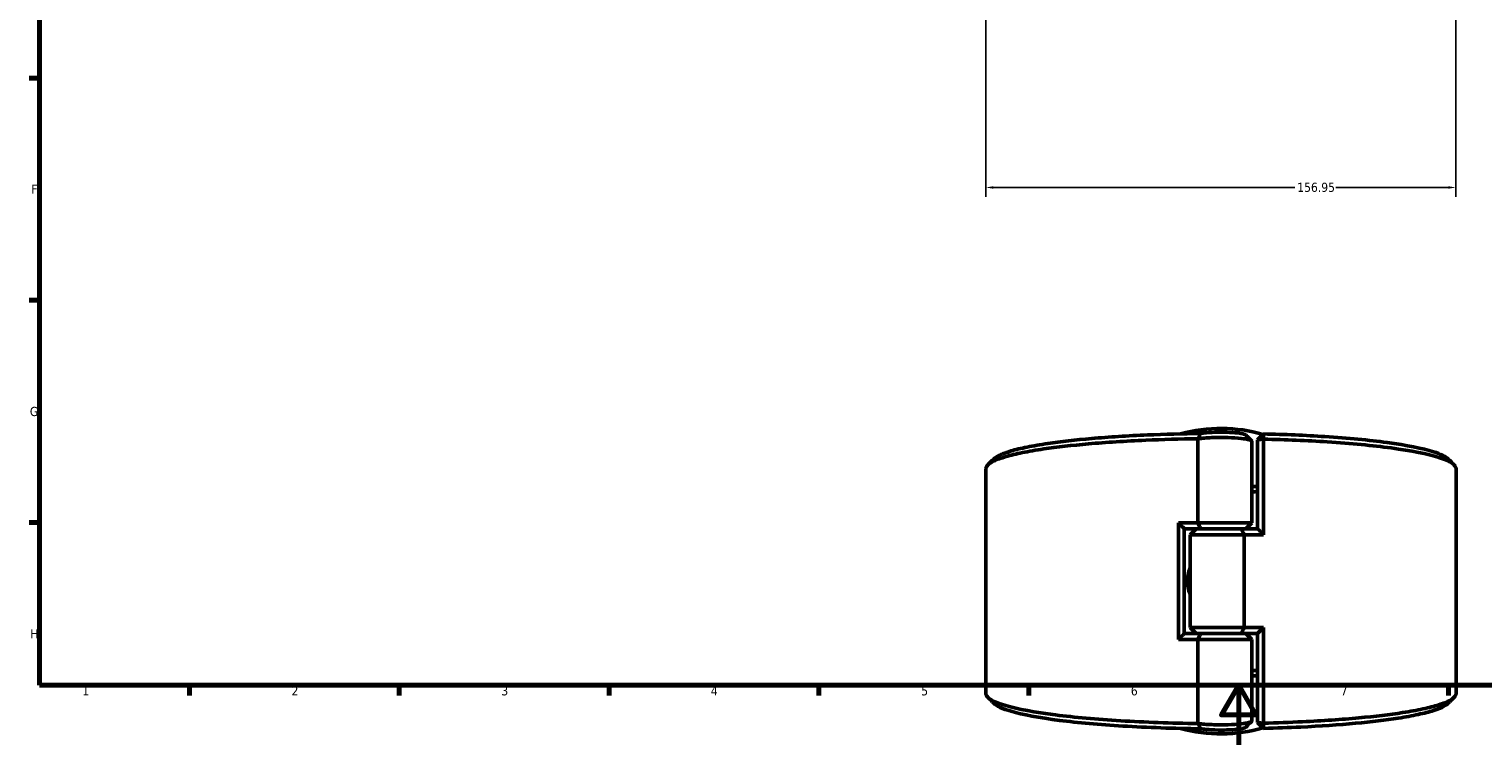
# Model space of a CAD drawing. Header units: millimetres. Extents: x 0 to 898, y 0 to 848.
# Tile 1 of 8: x 17 to 502, y 0 to 239. Entities that reach past the tile are written whole.
import ezdxf

# ---------------------------------------------------------------- set-up
doc = ezdxf.new("R2010")
doc.units = ezdxf.units.MM
for name, color, linetype, lineweight in [('Border (ANSI)', 7, 'Continuous', 70), ('Dimension (ANSI)', 7, 'Continuous', 25), ('Visible (ANSI)', 7, 'Continuous', 50)]:
    doc.layers.add(name, color=color, linetype=linetype, lineweight=lineweight)
doc.styles.add('Note Text (ANSI)', font='tahoma.ttf')
doc.dimstyles.new('Default - mm (ANSI)', dxfattribs={"dimtxt": 3.048, "dimasz": 2.5, "dimexe": 3.175, "dimexo": 1.6002, "dimgap": 0.8, "dimtad": 0, "dimtoh": 1, "dimrnd": 1e-08, "dimzin": 4, "dimdsep": 46, "dimtxsty": 'Note Text (ANSI)', "dimcen": 0.09, "dimdle": 10, "dimclrd": 256, "dimclre": 256, "dimclrt": 256, "dimadec": 1, "dimazin": 1, "dimtfac": 1, "dimtofl": 0, "dimtmove": 0, "dimatfit": 3, "dimfxl": 1, "dimtolj": 1, "dimtzin": 4, "dimlwd": -1, "dimlwe": -1, "dimarcsym": 0})

# ---------------------------------------------------------------- blocks, each defined once
blk = doc.blocks.new('Borders Default Border')
at = {"layer": 'Border (ANSI)'}
for p, q in [((20, 222.75), (16.55, 222.75)), ((20, 148.5), (16.55, 148.5)), ((20, 74.25), (16.55, 74.25)), ((70.08, 20), (70.08, 16.55)), ((140.17, 20), (140.17, 16.55)), ((210.25, 20), (210.25, 16.55)), ((280.33, 20), (280.33, 16.55)), ((350.42, 20), (350.42, 16.55)), ((490.58, 20), (490.58, 16.55))]:
    blk.add_line(p, q, dxfattribs=at)
at = {"layer": 'Border (ANSI)', "flags": 128}
for points in [[(20, 20), (20, 574), (821, 574), (821, 20), (20, 20)], [(420.5, 0), (420.5, 20), (414.73, 10), (426.27, 10), (420.5, 20)]]:
    blk.add_lwpolyline(points, dxfattribs=at)
at = {"layer": 'Border (ANSI)', "char_height": 3.05, "attachment_point": 7, "style": 'Note Text (ANSI)'}
for s, insert in [('F', (17.29, 184.1)), ('G', (16.81, 109.79)), ('H', (16.97, 35.6)), ('1', (34.35, 16.55)), ('2', (104.2, 16.55)), ('3', (174.26, 16.49)), ('4', (244.23, 16.55)), ('5', (314.48, 16.49)), ('6', (384.49, 16.49)), ('7', (454.6, 16.55))]:
    blk.add_mtext(s, dxfattribs=dict(at, insert=insert))
blk = doc.blocks.new('*D8')
at = {"layer": 'Defpoints', "color": 0, "transparency": 16777216}
for p in [(336.09, 322.19), (493.04, 325.05), (493.04, 186.19)]:
    blk.add_point(p, dxfattribs=at)
at = {"layer": 'Dimension (ANSI)', "transparency": 16777216}
for p, q in [((336.09, 320.59), (336.09, 183.02)), ((493.04, 323.45), (493.04, 183.02)), ((338.59, 186.19), (439.27, 186.19)), ((490.54, 186.19), (452.9, 186.19))]:
    blk.add_line(p, q, dxfattribs=at)
for points in [[(338.59, 186.61), (338.59, 185.78), (336.09, 186.19)], [(490.54, 186.61), (490.54, 185.78), (493.04, 186.19)]]:
    blk.add_solid(points, dxfattribs=at)
at = {"layer": 'Dimension (ANSI)', "transparency": 16777216, "insert": (440.07, 187.78), "char_height": 3.048, "attachment_point": 1, "style": 'Note Text (ANSI)'}
blk.add_mtext('\\A1;156.95', dxfattribs=at)

msp = doc.modelspace()

# ---------------------------------------------------------------- linework, layer by layer
at = {"layer": 'Visible (ANSI)'}
for p, q in [((406.821, 102.247), (406.821, 74.208)), ((426.838, 101.911), (428.838, 103.881)), ((428.809, 102.139), (426.838, 101.911)), ((428.809, 70.208), (428.809, 102.139)), ((424.908, 74.208), (424.908, 101.371)), ((426.838, 101.911), (426.838, 72.183)), ((336.088, 17.177), (336.088, 92.24)), ((493.088, 17.177), (493.088, 92.24)), ((400.367, 74.208), (400.367, 35.208)), ((400.367, 74.208), (406.821, 74.208)), ((406.821, 74.208), (424.908, 74.208)), ((422.908, 72.208), (424.908, 74.208)), ((402.338, 72.233), (402.338, 37.183)), ((407.852, 72.208), (402.338, 72.208)), ((406.268, 72.208), (404.268, 70.208)), ((422.356, 70.208), (404.268, 70.208)), ((404.268, 39.208), (404.268, 70.208)), ((421.325, 72.208), (407.852, 72.208)), ((407.852, 72.208), (421.325, 72.208)), ((421.325, 72.208), (426.838, 72.208)), ((428.809, 70.208), (422.356, 70.208)), ((422.356, 39.208), (422.356, 70.208)), ((404.268, 39.208), (422.356, 39.208)), ((406.268, 37.208), (404.268, 39.208)), ((422.356, 39.208), (428.809, 39.208)), ((428.809, 7.277), (428.809, 39.208)), ((406.821, 35.208), (400.367, 35.208)), ((402.338, 37.208), (407.852, 37.208)), ((424.908, 35.208), (406.821, 35.208)), ((406.821, 35.208), (406.821, 7.169)), ((407.852, 37.208), (421.325, 37.208)), ((421.325, 37.208), (407.852, 37.208)), ((426.838, 37.208), (421.325, 37.208)), ((422.908, 37.208), (424.908, 35.208)), ((424.908, 8.046), (424.908, 35.208)), ((426.838, 37.233), (426.838, 7.506)), ((426.838, 7.506), (428.809, 7.277)), ((428.838, 5.536), (426.838, 7.506))]:
    msp.add_line(p, q, dxfattribs=at)
for start, end in [(73.96195, 105.30554), (254.69446, 286.03805)]:
    msp.add_arc((414.588, 54.708), 51, start, end, dxfattribs=at)
for points, knots in [([(336.09, 92.24), (336.089, 92.616), (336.254, 92.993), (336.584, 93.368), (337.028, 93.871), (337.769, 94.37), (339.828, 95.348), (341.147, 95.827), (344.33, 96.754), (346.195, 97.202), (350.428, 98.058), (352.796, 98.465), (359.796, 99.496), (364.854, 100.073), (376.283, 101.072), (382.714, 101.483), (395.079, 102.02), (400.916, 102.181), (406.821, 102.257)], [1.5675609, 1.5675609, 1.5675609, 1.5675609, 1.6800211, 1.6800211, 1.6800211, 1.8312165, 1.8312165, 1.9824119, 1.9824119, 2.1336072, 2.1336072, 2.2848026, 2.2848026, 2.5418348, 2.5418348, 2.8146659, 2.8146659, 3.042158, 3.042158, 3.042158, 3.042158]), ([(407.857, 104.014), (401.792, 103.946), (395.792, 103.784), (383.438, 103.248), (377.157, 102.846), (366.004, 101.869), (361.072, 101.306), (354.254, 100.299), (351.949, 99.901), (347.834, 99.066), (346.023, 98.629), (342.937, 97.724), (341.662, 97.256), (339.794, 96.359), (339.139, 95.931), (338.707, 95.5)], [-3.0534685, -3.0534685, -3.0534685, -3.0534685, -2.8146659, -2.8146659, -2.5418348, -2.5418348, -2.2848026, -2.2848026, -2.1336072, -2.1336072, -1.9824119, -1.9824119, -1.8312165, -1.8312165, -1.6981068, -1.6981068, -1.6981068, -1.6981068]), ([(406.821, 102.247), (407.324, 102.322), (407.89, 102.39), (409.967, 102.588), (411.708, 102.676), (415.064, 102.722), (416.665, 102.697), (419.667, 102.552), (421.058, 102.431), (422.859, 102.177), (423.442, 102.066), (423.887, 101.946), (424.333, 101.827), (424.64, 101.698), (424.87, 101.502), (424.907, 101.436), (424.907, 101.371)], [-4.012579, -4.012579, -4.012579, -4.012579, -3.7869283, -3.7869283, -3.2499835, -3.2499835, -2.7810447, -2.7810447, -2.2984597, -2.2984597, -1.9968441, -1.9968441, -1.9968441, -1.6952284, -1.6952284, -1.5461903, -1.5461903, -1.5461903, -1.5461903]), ([(407.857, 104.014), (407.679, 103.724), (407.506, 103.432), (407.166, 102.846), (406.998, 102.552), (406.834, 102.257)], [-0.27775388, -0.27775388, -0.27775388, -0.27775388, -0.13905133, -0.13905133, 0, 0, 0, 0]), ([(422.841, 103.523), (422.735, 103.628), (422.505, 103.732), (422.162, 103.829), (421.815, 103.927), (421.353, 104.018), (419.904, 104.226), (418.769, 104.326), (416.303, 104.445), (414.98, 104.466), (412.212, 104.427), (410.78, 104.355), (408.929, 104.177), (408.343, 104.1), (407.857, 104.014)], [1.6979386, 1.6979386, 1.6979386, 1.6979386, 1.9968441, 1.9968441, 1.9968441, 2.2984597, 2.2984597, 2.7810447, 2.7810447, 3.2499835, 3.2499835, 3.7869283, 3.7869283, 4.0850626, 4.0850626, 4.0850626, 4.0850626]), ([(428.809, 102.139), (428.814, 102.43), (428.819, 102.72), (428.829, 103.3), (428.833, 103.591), (428.838, 103.881)], [-0.26701667, -0.26701667, -0.26701667, -0.26701667, -0.13352304, -0.13352304, 0, 0, 0, 0]), ([(428.809, 102.139), (436.202, 101.964), (443.397, 101.652), (458.018, 100.7), (465.247, 100.01), (478.17, 98.273), (483.61, 97.194), (490.291, 95.086), (492.152, 94.089), (492.813, 93.08), (492.996, 92.8), (493.088, 92.52), (493.088, 92.24)], [0.1827624, 0.1827624, 0.1827624, 0.1827624, 0.4709552, 0.4709552, 0.8111331, 0.8111331, 1.1879446, 1.1879446, 1.4903618, 1.4903618, 1.4903618, 1.5740318, 1.5740318, 1.5740318, 1.5740318]), ([(490.468, 95.5), (489.639, 96.328), (487.983, 97.142), (481.957, 99.058), (476.668, 100.111), (464.075, 101.809), (457.023, 102.482), (442.85, 103.406), (435.94, 103.708), (428.838, 103.881)], [-1.4434858, -1.4434858, -1.4434858, -1.4434858, -1.1879446, -1.1879446, -0.8111331, -0.8111331, -0.4709552, -0.4709552, -0.187408, -0.187408, -0.187408, -0.187408]), ([(404.268, 50.328), (404.256, 50.356), (404.244, 50.385), (403.659, 51.794), (403.377, 53.297), (403.377, 56.119), (403.659, 57.622), (404.244, 59.032), (404.256, 59.06), (404.268, 59.089)], [2.954651, 2.954651, 2.954651, 2.954651, 2.96343597, 2.96343597, 3.38679357, 3.38679357, 3.81015118, 3.81015118, 3.81893614, 3.81893614, 3.81893614, 3.81893614]), ([(426.838, 24.812), (426.75, 24.814), (426.663, 24.816), (426.021, 24.833), (425.465, 24.846), (424.908, 24.858)], [-0.201355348, -0.201355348, -0.201355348, -0.201355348, -0.19697772, -0.19697772, -0.169290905, -0.169290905, -0.169290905, -0.169290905]), ([(406.821, 7.16), (397.926, 7.273), (389.186, 7.584), (373.072, 8.56), (365.693, 9.222), (352.385, 10.912), (346.705, 11.97), (339.555, 14.053), (337.471, 15.042), (336.584, 16.049), (336.254, 16.423), (336.088, 16.8), (336.088, 17.177)], [-3.042158, -3.042158, -3.042158, -3.042158, -2.6994554, -2.6994554, -2.3592762, -2.3592762, -1.9824119, -1.9824119, -1.6800211, -1.6800211, -1.6800211, -1.5675609, -1.5675609, -1.5675609, -1.5675609]), ([(493.087, 17.177), (493.087, 16.897), (492.996, 16.616), (492.813, 16.337), (492.483, 15.832), (491.854, 15.331), (490.014, 14.345), (488.804, 13.861), (485.829, 12.923), (484.065, 12.468), (480.025, 11.597), (477.748, 11.182), (470.98, 10.125), (466.052, 9.53), (454.85, 8.489), (448.513, 8.055), (437.609, 7.536), (433.245, 7.382), (428.809, 7.277)], [-1.5740318, -1.5740318, -1.5740318, -1.5740318, -1.4903618, -1.4903618, -1.4903618, -1.3391532, -1.3391532, -1.1879446, -1.1879446, -1.036736, -1.036736, -0.8855274, -0.8855274, -0.6284727, -0.6284727, -0.3556647, -0.3556647, -0.1827624, -0.1827624, -0.1827624, -0.1827624]), ([(338.707, 13.916), (339.629, 12.995), (341.579, 12.091), (348.326, 10.112), (353.85, 9.079), (366.82, 7.428), (374.022, 6.781), (390.02, 5.811), (398.866, 5.504), (407.857, 5.402)], [1.6981068, 1.6981068, 1.6981068, 1.6981068, 1.9824119, 1.9824119, 2.3592762, 2.3592762, 2.6994554, 2.6994554, 3.0534685, 3.0534685, 3.0534685, 3.0534685]), ([(428.838, 5.536), (433.053, 5.638), (437.2, 5.786), (447.742, 6.287), (453.929, 6.712), (464.859, 7.729), (469.664, 8.31), (476.254, 9.342), (478.468, 9.748), (482.395, 10.598), (484.107, 11.042), (486.988, 11.958), (488.158, 12.43), (489.655, 13.243), (490.131, 13.578), (490.469, 13.916)], [0.187408, 0.187408, 0.187408, 0.187408, 0.3556647, 0.3556647, 0.6284727, 0.6284727, 0.8855274, 0.8855274, 1.036736, 1.036736, 1.1879446, 1.1879446, 1.3391532, 1.3391532, 1.4434858, 1.4434858, 1.4434858, 1.4434858]), ([(424.907, 8.046), (424.907, 7.98), (424.87, 7.915), (424.64, 7.718), (424.333, 7.59), (423.887, 7.47), (423.442, 7.35), (422.859, 7.239), (421.058, 6.985), (419.667, 6.864), (416.665, 6.72), (415.064, 6.694), (411.708, 6.741), (409.967, 6.829), (407.89, 7.027), (407.324, 7.094), (406.821, 7.169)], [1.5461903, 1.5461903, 1.5461903, 1.5461903, 1.6952284, 1.6952284, 1.9968441, 1.9968441, 1.9968441, 2.2984597, 2.2984597, 2.7810447, 2.7810447, 3.2499835, 3.2499835, 3.7869283, 3.7869283, 4.012579, 4.012579, 4.012579, 4.012579]), ([(406.834, 7.16), (406.997, 6.868), (407.163, 6.575), (407.503, 5.99), (407.678, 5.695), (407.857, 5.402)], [-0.27777942, -0.27777942, -0.27777942, -0.27777942, -0.13995573, -0.13995573, 0, 0, 0, 0]), ([(407.857, 5.402), (408.343, 5.316), (408.929, 5.24), (410.78, 5.062), (412.212, 4.989), (414.98, 4.95), (416.303, 4.972), (418.769, 5.091), (419.904, 5.191), (421.353, 5.399), (421.815, 5.49), (422.162, 5.588), (422.505, 5.685), (422.735, 5.788), (422.841, 5.894)], [-4.0850626, -4.0850626, -4.0850626, -4.0850626, -3.7869283, -3.7869283, -3.2499835, -3.2499835, -2.7810447, -2.7810447, -2.2984597, -2.2984597, -1.9968441, -1.9968441, -1.9968441, -1.6979386, -1.6979386, -1.6979386, -1.6979386]), ([(428.838, 5.536), (428.833, 5.826), (428.829, 6.116), (428.819, 6.697), (428.814, 6.987), (428.809, 7.277)], [-0.26701645, -0.26701645, -0.26701645, -0.26701645, -0.13349305, -0.13349305, 0, 0, 0, 0])]:
    msp.add_open_spline(points, degree=3, knots=knots, dxfattribs=at)
for points in [[(406.834, 102.257), (406.829, 102.254), (406.825, 102.251), (406.821, 102.247)], [(406.834, 102.257), (406.829, 102.257), (406.825, 102.257), (406.821, 102.257)], [(422.841, 103.523), (423.501, 102.861), (424.162, 102.2), (424.824, 101.539)], [(336.724, 93.517), (337.385, 94.178), (338.046, 94.839), (338.707, 95.5)], [(490.469, 95.5), (491.13, 94.839), (491.791, 94.178), (492.452, 93.517)], [(426.837, 86.347), (426.195, 86.331), (425.552, 86.316), (424.907, 86.302)], [(424.907, 84.559), (425.552, 84.573), (426.195, 84.589), (426.837, 84.605)], [(402.338, 72.233), (401.679, 72.888), (401.021, 73.546), (400.367, 74.208)], [(406.821, 74.208), (407.149, 73.541), (407.494, 72.868), (407.852, 72.208)], [(421.325, 72.208), (421.682, 71.549), (422.027, 70.875), (422.356, 70.208)], [(426.838, 72.183), (427.497, 71.529), (428.155, 70.87), (428.809, 70.208)], [(421.325, 37.208), (421.682, 37.868), (422.027, 38.541), (422.356, 39.208)], [(428.809, 39.208), (428.155, 38.546), (427.497, 37.888), (426.838, 37.233)], [(402.338, 37.183), (401.679, 36.529), (401.021, 35.87), (400.367, 35.208)], [(407.852, 37.208), (407.494, 36.549), (407.149, 35.875), (406.821, 35.208)], [(424.908, 23.115), (425.553, 23.102), (426.197, 23.087), (426.838, 23.07)], [(338.707, 13.916), (338.046, 14.578), (337.385, 15.239), (336.724, 15.9)], [(492.452, 15.9), (491.791, 15.239), (491.13, 14.578), (490.469, 13.916)], [(406.821, 7.169), (406.825, 7.166), (406.829, 7.163), (406.834, 7.16)], [(406.821, 7.16), (406.825, 7.16), (406.829, 7.16), (406.834, 7.16)], [(424.824, 7.877), (424.162, 7.216), (423.501, 6.555), (422.841, 5.894)]]:
    msp.add_open_spline(points, degree=3, dxfattribs=at)

# ---------------------------------------------------------------- block references
msp.add_blockref('Borders Default Border', (0, 0))

# ---------------------------------------------------------------- dimensions: what is measured, and where the dimension line sits
at = {"layer": 'Dimension (ANSI)'}
dim = msp.add_linear_dim(base=(493.036, 186.193), p1=(336.088, 322.193), p2=(493.036, 325.047), angle=180, dimstyle='Default - mm (ANSI)', override={"dimgap": 0.8, "dimtoh": 0, "dimdec": 2, "dimtol": 0, "dimlim": 0, "dimtp": 0, "dimtm": 0, "dimtdec": 2, "dimatfit": 1}, dxfattribs=at)
dim.commit()
dim.dimension.update_dxf_attribs({"geometry": '*D8', "text_midpoint": (446.088, 186.193), "dimtype": 160})

doc.saveas('drawing.dxf')
